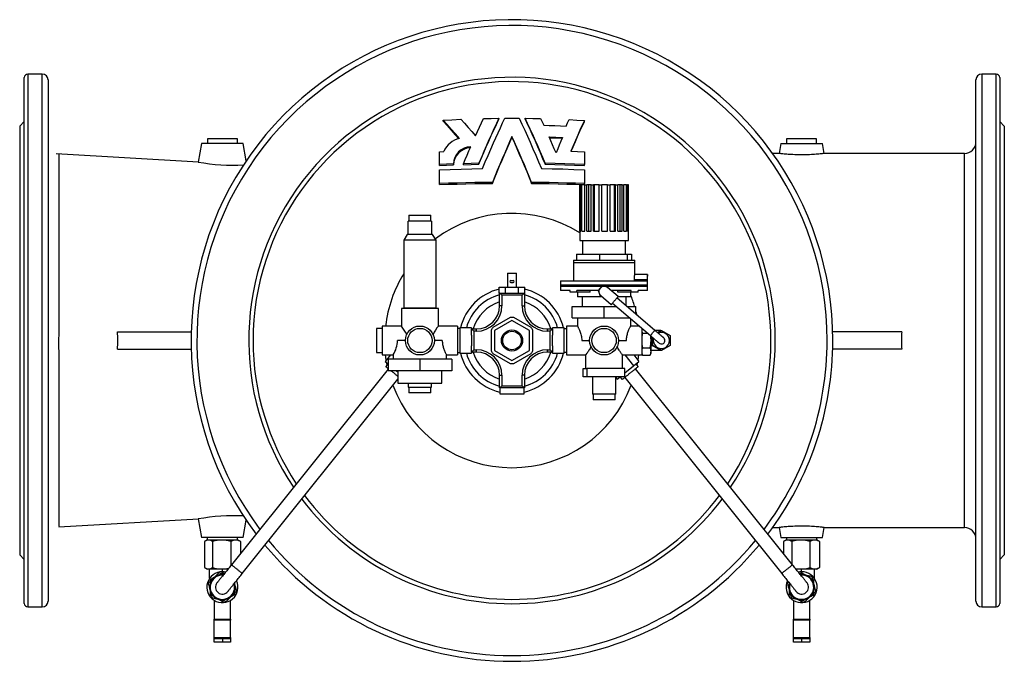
# Model space of a CAD drawing. Extents: x 3 to 1610, y 25 to 1410.
# Tile 1 of 4: x 3 to 853, y 25 to 579. Entities that reach past the tile are written whole.
import ezdxf

# ---------------------------------------------------------------- set-up
doc = ezdxf.new("R2010")
doc.units = 0
doc.layers.get('0').update_dxf_attribs({"linetype": 'CONTINUOUS'})

msp = doc.modelspace()

# ---------------------------------------------------------------- linework, layer by layer
at = {"color": 7, "linetype": 'CONTINUOUS'}
for p, q in [((6.51, 74.64), (6.51, 528.64)), ((22.01, 531.64), (9.51, 531.64)), ((845.51, 531.64), (833.01, 531.64)), ((848.51, 528.64), (848.51, 74.64)), ((27.01, 526.64), (27.01, 76.64)), ((828.01, 76.64), (828.01, 526.64)), ((416.14, 492.65), (416.14, 493.53)), ((438.88, 492.65), (438.88, 493.53)), ((6.51, 490.64), (2.51, 486.64)), ((2.51, 486.64), (2.51, 301.64)), ((367.99, 490.9), (367.99, 491.8)), ((490.01, 490.71), (490.01, 491.61)), ((852.51, 486.64), (848.51, 490.64)), ((852.51, 486.64), (852.51, 301.64)), ((427.51, 476.93), (427.51, 477.79)), ((27.01, 472.57), (27.01, 472.57)), ((159.51, 471.64), (156.71, 455.74)), ((195.51, 471.64), (159.51, 471.64)), ((164.51, 475.64), (164.51, 471.64)), ((190.51, 475.64), (164.51, 475.64)), ((190.51, 471.64), (190.51, 475.64)), ((198.11, 456.9), (195.51, 471.64)), ((659.51, 471.64), (658.01, 463.15)), ((659.51, 471.64), (695.51, 471.64)), ((664.51, 475.64), (664.51, 471.64)), ((690.51, 475.64), (664.51, 475.64)), ((690.51, 471.64), (690.51, 475.64)), ((697.01, 463.15), (695.51, 471.64)), ((156.81, 455.73), (34.05, 462.71)), ((365.01, 464.61), (368.58, 464.79)), ((365.01, 453.54), (365.01, 464.61)), ((490.01, 464.61), (490.01, 453.54)), ((658.02, 463.15), (652.55, 463.15)), ((818.01, 463.15), (697, 463.15)), ((365.01, 452.68), (365.01, 453.54)), ((376.92, 453.18), (376.92, 454.04)), ((385.54, 453.46), (385.54, 454.32)), ((398.88, 453.79), (398.88, 454.65)), ((456.15, 453.79), (456.15, 454.65)), ((490.01, 452.68), (490.01, 453.54)), ((365.01, 437.13), (365.01, 449.03)), ((490.01, 449.03), (490.01, 437.13)), ((365.01, 436.27), (365.01, 437.13)), ((410.55, 437.27), (410.55, 438.13)), ((444.48, 437.27), (444.48, 438.13)), ((486.01, 436.04), (486.01, 388.04)), ((486.01, 436.04), (486.07, 436.04)), ((486.07, 396.04), (486.07, 436.04)), ((487.05, 436.04), (486.07, 436.04)), ((487.05, 396.04), (487.05, 436.04)), ((487.05, 436.04), (487.9, 436.04)), ((487.9, 396.04), (487.9, 436.04)), ((490.33, 436.04), (487.9, 436.04)), ((490.01, 436.27), (490.01, 437.13)), ((490.33, 396.04), (490.33, 436.04)), ((490.49, 436.04), (490.33, 436.04)), ((490.49, 396.04), (490.49, 436.04)), ((490.49, 436.04), (492.02, 436.04)), ((492.02, 396.04), (492.02, 436.04)), ((493.81, 436.04), (492.02, 436.04)), ((493.81, 396.04), (493.81, 436.04)), ((495.93, 436.04), (493.81, 436.04)), ((495.93, 396.04), (495.93, 436.04)), ((495.93, 436.04), (497.96, 436.04)), ((497.96, 396.04), (497.96, 436.04)), ((498.87, 436.04), (497.96, 436.04)), ((498.87, 396.04), (498.87, 436.04)), ((502.69, 436.04), (498.87, 436.04)), ((502.69, 396.04), (502.69, 436.04)), ((502.69, 436.04), (504.99, 436.04)), ((504.99, 396.04), (504.99, 436.04)), ((509.92, 436.04), (504.99, 436.04)), ((509.92, 396.04), (509.92, 436.04)), ((509.98, 436.04), (509.92, 436.04)), ((509.98, 396.04), (509.98, 436.04)), ((509.98, 436.04), (512.26, 436.04)), ((512.26, 396.04), (512.26, 436.04)), ((515.88, 436.04), (512.26, 436.04)), ((515.88, 396.04), (515.88, 436.04)), ((516.91, 436.04), (515.88, 436.04)), ((516.91, 396.04), (516.91, 436.04)), ((516.91, 436.04), (518.89, 436.04)), ((518.89, 396.04), (518.89, 436.04)), ((520.77, 436.04), (518.89, 436.04)), ((520.77, 396.04), (520.77, 436.04)), ((522.65, 436.04), (520.77, 436.04)), ((522.65, 396.04), (522.65, 436.04)), ((522.65, 436.04), (524.1, 436.04)), ((524.1, 396.04), (524.1, 436.04)), ((526.5, 436.04), (524.1, 436.04)), ((526.5, 396.04), (526.5, 436.04)), ((526.5, 436.04), (527.24, 436.04)), ((527.24, 396.04), (527.24, 436.04)), ((528, 436.04), (527.24, 436.04)), ((528, 396.04), (528, 436.04)), ((528, 436.04), (528.01, 436.04)), ((528.01, 388.04), (528.01, 436.04)), ((338.51, 409.74), (338.51, 404.74)), ((338.51, 409.74), (357.51, 409.74)), ((357.51, 404.74), (357.51, 409.74)), ((338.01, 393.24), (338.01, 404.74)), ((358.01, 404.74), (338.01, 404.74)), ((358.01, 404.74), (358.01, 393.24)), ((337.01, 393.24), (334.01, 388.24)), ((338.01, 393.24), (337.01, 393.24)), ((358.01, 393.24), (338.01, 393.24)), ((359.01, 393.24), (358.01, 393.24)), ((362.01, 388.24), (359.01, 393.24)), ((486.07, 396.04), (487.05, 396.04)), ((487.9, 396.04), (490.49, 396.04)), ((492.02, 396.04), (495.93, 396.04)), ((497.96, 396.04), (502.69, 396.04)), ((504.99, 396.04), (509.98, 396.04)), ((512.26, 396.04), (516.91, 396.04)), ((518.89, 396.04), (522.65, 396.04)), ((524.1, 396.04), (526.5, 396.04)), ((527.24, 396.04), (528, 396.04)), ((334.01, 388.24), (334.01, 329.44)), ((362.01, 388.24), (334.01, 388.24)), ((362.01, 329.44), (362.01, 388.24)), ((486.01, 388.04), (528.01, 388.04)), ((488.51, 388.04), (488.51, 376.04)), ((525.51, 376.04), (525.51, 388.04)), ((483.25, 376.04), (483.25, 371.04)), ((483.25, 376.04), (503.15, 376.04)), ((503.15, 376.04), (503.15, 371.04)), ((503.15, 376.04), (526.91, 376.04)), ((526.91, 376.04), (526.91, 371.04)), ((526.91, 376.04), (530.77, 376.04)), ((530.77, 376.04), (530.77, 371.04)), ((480.51, 371.04), (480.51, 369.04)), ((480.51, 371.04), (533.51, 371.04)), ((480.51, 369.04), (480.51, 353.04)), ((533.51, 369.04), (533.51, 371.04)), ((533.51, 358.52), (533.51, 369.04)), ((423.66, 359.64), (423.66, 347.64)), ((423.66, 359.64), (427.51, 359.64)), ((427.51, 359.64), (431.36, 359.64)), ((431.36, 347.64), (431.36, 359.64)), ((544.51, 358.54), (533.51, 358.54)), ((544.51, 349.54), (544.51, 358.54)), ((426.61, 353.54), (428.41, 353.54)), ((426.61, 351.74), (428.41, 351.74)), ((469.51, 353.04), (469.51, 349.54)), ((469.51, 353.04), (544.24, 353.04)), ((469.51, 349.54), (469.51, 348.39)), ((505.28, 348.79), (503.59, 346.81)), ((507.83, 348.31), (505.28, 348.79)), ((533.13, 353.04), (533.13, 354.04)), ((544.24, 354.04), (544.24, 353.04)), ((544.51, 348.39), (544.51, 349.54)), ((416.54, 342.64), (416.54, 347.64)), ((416.54, 347.64), (422.03, 347.64)), ((416.54, 342.64), (416.76, 342.64)), ((416.76, 331.64), (416.76, 342.64)), ((416.76, 342.64), (438.26, 342.64)), ((422.03, 342.64), (422.03, 347.64)), ((422.03, 347.64), (433, 347.64)), ((433, 342.64), (433, 347.64)), ((433, 347.64), (438.48, 347.64)), ((438.26, 342.64), (438.26, 331.64)), ((438.26, 342.64), (438.48, 342.64)), ((438.48, 342.64), (438.48, 347.64)), ((469.51, 348.39), (469.51, 344.89)), ((477.73, 344.89), (469.51, 344.89)), ((477.73, 343.39), (477.73, 344.89)), ((483.59, 343.39), (477.73, 343.39)), ((501.95, 344.89), (483.59, 344.89)), ((483.59, 343.39), (483.59, 344.89)), ((495.06, 343.39), (483.59, 343.39)), ((484.01, 343.39), (484.01, 339.39)), ((495.06, 343.39), (495.06, 344.89)), ((503.59, 346.81), (501.9, 344.84)), ((501.9, 344.84), (502.77, 342.39)), ((502.77, 342.39), (503.64, 339.94)), ((504.09, 340.47), (513.22, 332.68)), ((510.38, 347.84), (507.83, 348.31)), ((519.06, 339.52), (509.93, 347.31)), ((510.85, 346.53), (510.38, 347.84)), ((530.44, 344.89), (512.77, 344.89)), ((518.96, 343.39), (518.96, 344.89)), ((530.44, 343.39), (518.96, 343.39)), ((530.01, 339.39), (530.01, 343.39)), ((530.44, 343.39), (530.44, 344.89)), ((536.3, 343.39), (530.44, 343.39)), ((544.51, 344.89), (536.3, 344.89)), ((536.3, 343.39), (536.3, 344.89)), ((544.51, 344.89), (544.51, 348.39)), ((505.35, 339.39), (484.01, 339.39)), ((488.01, 339.39), (488.01, 331.14)), ((503.64, 339.94), (505.01, 339.68)), ((514.19, 333.82), (546.96, 305.85)), ((550.85, 310.41), (518.09, 338.38)), ((530.01, 339.39), (518.95, 339.39)), ((526.01, 331.62), (526.01, 339.39)), ((332.01, 329.14), (332.01, 314.13)), ((364.01, 329.14), (332.01, 329.14)), ((362.01, 329.44), (334.01, 329.44)), ((336.01, 329.44), (336.01, 329.14)), ((360.01, 329.14), (360.01, 329.44)), ((364.01, 314.14), (364.01, 329.14)), ((479.51, 321.14), (479.51, 331.14)), ((479.51, 331.14), (507.01, 331.14)), ((507.01, 321.14), (507.01, 331.14)), ((507.01, 331.14), (517.33, 331.14)), ((526.57, 331.14), (534.51, 331.14)), ((534.51, 324.36), (534.51, 331.14)), ((426.06, 321.59), (410.96, 312.87)), ((427.51, 318.96), (412.51, 310.3)), ((442.51, 310.3), (427.51, 318.96)), ((444.06, 312.87), (428.96, 321.59)), ((479.51, 321.14), (507.01, 321.14)), ((484.01, 321.14), (484.01, 314.13)), ((507.01, 321.14), (529.04, 321.14)), ((530.01, 314.13), (530.01, 320.31)), ((86.96, 309.14), (150.61, 309.14)), ((315.51, 312.14), (310.51, 312.14)), ((310.51, 312.14), (310.51, 291.14)), ((332.02, 314.14), (315.51, 314.14)), ((315.51, 314.14), (315.51, 301.64)), ((380.51, 314.14), (364.01, 314.14)), ((380.51, 314.14), (380.51, 301.64)), ((382.51, 312.14), (380.51, 312.14)), ((392.51, 312.64), (382.51, 312.64)), ((382.51, 312.64), (382.51, 290.64)), ((392.51, 312.64), (392.51, 311.64)), ((392.51, 311.64), (396.76, 311.64)), ((392.51, 306.22), (392.51, 311.64)), ((392.51, 306.22), (392.51, 297.06)), ((409.51, 310.36), (409.51, 292.92)), ((412.51, 310.3), (412.51, 292.98)), ((442.51, 292.98), (442.51, 310.3)), ((445.51, 292.92), (445.51, 310.36)), ((458.26, 311.64), (462.51, 311.64)), ((472.51, 312.64), (462.51, 312.64)), ((462.51, 311.64), (462.51, 312.64)), ((462.51, 311.64), (462.51, 306.22)), ((462.51, 297.06), (462.51, 306.22)), ((472.51, 290.64), (472.51, 312.64)), ((474.51, 311.64), (472.51, 311.64)), ((484.02, 314.14), (474.51, 314.14)), ((474.51, 314.14), (474.51, 289.14)), ((537.25, 314.14), (530.01, 314.14)), ((539.51, 312.21), (539.51, 289.14)), ((540.13, 307.99), (544.45, 307.99)), ((546.25, 314.34), (546.89, 314.34)), ((547.18, 313.55), (546.89, 314.34)), ((547.14, 313.58), (546.89, 314.34)), ((556.01, 310.3), (550.99, 310.3)), ((553.22, 308.4), (556.51, 310.3)), ((556.51, 310.3), (564.01, 305.97)), ((763.97, 309.14), (704.41, 309.14)), ((2.51, 301.64), (2.51, 116.64)), ((315.51, 301.64), (315.51, 289.14)), ((335.51, 301.64), (328.7, 301.64)), ((367.32, 301.64), (360.51, 301.64)), ((380.51, 301.64), (380.51, 289.14)), ((487.7, 301.64), (494.51, 301.64)), ((519.51, 301.64), (526.32, 301.64)), ((547.51, 301.64), (547.51, 305.38)), ((547.51, 292.11), (547.51, 301.64)), ((549.01, 297.31), (549.01, 304.1)), ((564.01, 305.97), (564.01, 297.31)), ((852.51, 301.64), (852.51, 116.64)), ((86.96, 294.14), (150.61, 294.14)), ((310.51, 291.14), (315.51, 291.14)), ((315.51, 289.14), (325.02, 289.14)), ((322.48, 289.14), (317.92, 283.45)), ((325.01, 289.15), (325.01, 285.54)), ((371.01, 285.54), (371.01, 289.14)), ((371.01, 289.14), (380.51, 289.14)), ((380.51, 291.14), (382.51, 291.14)), ((382.51, 290.64), (392.51, 290.64)), ((392.51, 291.64), (392.51, 297.06)), ((396.76, 291.64), (392.51, 291.64)), ((392.51, 291.64), (392.51, 290.64)), ((410.96, 290.41), (426.06, 281.69)), ((412.51, 292.98), (427.51, 284.32)), ((427.51, 284.32), (442.51, 292.98)), ((428.96, 281.69), (444.06, 290.41)), ((462.51, 291.64), (458.26, 291.64)), ((462.51, 297.06), (462.51, 291.64)), ((462.51, 290.64), (462.51, 291.64)), ((462.51, 290.64), (472.51, 290.64)), ((472.51, 291.64), (474.51, 291.64)), ((474.51, 289.14), (491.02, 289.14)), ((491.01, 289.15), (491.01, 277.39)), ((523.01, 277.39), (523.01, 289.15)), ((523.01, 289.14), (539.51, 289.14)), ((524.78, 289.14), (532.37, 279.67)), ((532.55, 289.14), (537.1, 283.45)), ((539.51, 290.64), (540.13, 288.94)), ((540.13, 295.29), (546.89, 295.29)), ((546.89, 288.94), (547.51, 290.64)), ((548.01, 297.31), (547.51, 297.31)), ((556.01, 292.98), (547.51, 292.98)), ((547.51, 290.64), (547.51, 292.11)), ((556.51, 292.98), (549.01, 297.31)), ((564.01, 297.31), (556.51, 292.98)), ((763.97, 294.14), (704.41, 294.14)), ((317.92, 283.45), (320.51, 281.38)), ((320.36, 281.5), (318.49, 279.16)), ((320.51, 285.54), (320.51, 275.54)), ((348.01, 285.54), (320.51, 285.54)), ((348.01, 285.54), (348.01, 275.54)), ((375.51, 285.54), (348.01, 285.54)), ((375.51, 285.54), (375.51, 275.54)), ((532.37, 279.67), (537.1, 283.45)), ((536.53, 279.16), (534.66, 281.5)), ((540.13, 288.94), (546.89, 288.94)), ((320.51, 276.89), (185.33, 108)), ((348.01, 275.54), (320.51, 275.54)), ((327.81, 275.54), (329.01, 274.58)), ((329.01, 275.54), (329.01, 264.89)), ((375.51, 275.54), (348.01, 275.54)), ((367.01, 264.89), (367.01, 275.54)), ((489.06, 270.39), (489.06, 277.39)), ((489.06, 277.39), (492.13, 277.39)), ((492.13, 277.39), (492.13, 270.39)), ((524.96, 277.39), (492.13, 277.39)), ((524.96, 273.74), (532.37, 279.67)), ((524.96, 270.39), (524.96, 277.39)), ((669.7, 108), (534.19, 277.28)), ((194.69, 100.5), (329.01, 268.3)), ((329.01, 264.89), (367.01, 264.89)), ((338.01, 264.89), (338.01, 261.39)), ((358.01, 261.39), (358.01, 264.89)), ((416.76, 260.64), (416.76, 271.64)), ((438.26, 271.64), (438.26, 260.64)), ((492.13, 270.39), (489.06, 270.39)), ((524.96, 270.39), (492.13, 270.39)), ((497.01, 270.39), (497.01, 255.39)), ((517.01, 255.39), (517.01, 270.39)), ((517.01, 269.75), (518.17, 268.3)), ((518.17, 268.3), (520.78, 270.39)), ((520.61, 270.25), (522.48, 267.91)), ((524.82, 269.79), (660.33, 100.5)), ((338.01, 261.39), (358.01, 261.39)), ((338.51, 261.39), (338.51, 256.39)), ((357.51, 256.39), (338.51, 256.39)), ((357.51, 256.39), (357.51, 261.39)), ((438.26, 260.64), (416.76, 260.64)), ((417.01, 260.64), (417.01, 255.64)), ((417.01, 255.64), (438.01, 255.64)), ((438.01, 255.64), (438.01, 260.64)), ((517.01, 255.39), (497.01, 255.39)), ((497.51, 255.39), (497.51, 250.39)), ((516.51, 250.39), (516.51, 255.39)), ((501.82, 250.39), (497.51, 250.39)), ((516.51, 250.39), (501.82, 250.39)), ((36.44, 140.7), (156.81, 147.55)), ((156.71, 147.53), (159.51, 131.64)), ((195.51, 131.64), (198.11, 146.38)), ((652.55, 140.13), (658.02, 140.13)), ((658.01, 140.13), (659.51, 131.64)), ((695.51, 131.64), (697.01, 140.13)), ((697, 140.13), (818.01, 140.13)), ((27.01, 130.69), (27.01, 130.72)), ((195.51, 131.64), (159.51, 131.64)), ((161.94, 128.2), (161.94, 105.58)), ((164.42, 129.64), (162.31, 128.42)), ((164.42, 131.64), (164.42, 129.64)), ((164.42, 129.64), (190.6, 129.64)), ((169.09, 128.2), (169.09, 105.58)), ((184.67, 128.2), (184.67, 107.18)), ((190.6, 129.64), (190.6, 131.64)), ((192.71, 128.42), (190.6, 129.64)), ((193.08, 128.2), (192.71, 128.41)), ((193.08, 128.2), (193.08, 117.69)), ((659.51, 131.64), (695.51, 131.64)), ((661.94, 128.2), (661.94, 117.69)), ((664.42, 129.64), (662.31, 128.42)), ((664.42, 131.64), (664.42, 129.64)), ((664.42, 129.64), (690.6, 129.64)), ((669.09, 128.2), (669.09, 108.76)), ((684.67, 128.2), (684.67, 105.58)), ((690.6, 129.64), (690.6, 131.64)), ((692.71, 128.42), (690.6, 129.64)), ((693.08, 128.2), (692.71, 128.41)), ((693.08, 128.2), (693.08, 105.58)), ((2.51, 116.64), (6.51, 112.64)), ((848.51, 112.64), (852.51, 116.64)), ((162.31, 105.36), (164.42, 104.14)), ((182.23, 104.14), (164.42, 104.14)), ((166.51, 96.29), (166.51, 104.14)), ((177.51, 102.04), (177.51, 104.14)), ((688.53, 104.14), (672.79, 104.14)), ((677.51, 102.04), (677.51, 104.14)), ((688.51, 96.29), (688.51, 104.14)), ((690.6, 104.14), (688.53, 104.14)), ((690.6, 104.14), (692.71, 105.36)), ((692.71, 105.37), (693.08, 105.58)), ((169.94, 96.63), (166.81, 94.82)), ((166.81, 94.82), (166.81, 93.53)), ((177.51, 101), (176.4, 100.35)), ((179.02, 100.12), (177.51, 101)), ((677.51, 101), (676.4, 100.35)), ((680.64, 99.19), (677.51, 101)), ((688.21, 94.82), (687.1, 95.46)), ((688.21, 91.2), (688.21, 94.82)), ((166.81, 86.08), (166.81, 82.46)), ((188.15, 91.42), (187.96, 92.09)), ((188.15, 91.42), (187.97, 92.11)), ((188.21, 91.2), (188.21, 92.41)), ((666.31, 93.03), (665.26, 92)), ((666.81, 86.08), (666.81, 82.46)), ((166.81, 82.46), (167.93, 81.82)), ((170.51, 77.2), (170.51, 61.04)), ((174.38, 78.09), (177.51, 76.28)), ((177.51, 76.28), (178.63, 76.93)), ((184.51, 61.04), (184.51, 77.21)), ((185.08, 80.65), (188.21, 82.46)), ((188.21, 82.46), (188.21, 83.75)), ((666.81, 82.46), (667.93, 81.82)), ((670.51, 77.2), (670.51, 61.04)), ((674.38, 78.09), (677.51, 76.28)), ((677.51, 76.28), (678.63, 76.93)), ((684.51, 61.04), (684.51, 77.21)), ((685.08, 80.65), (688.21, 82.46)), ((688.21, 82.46), (688.21, 83.75)), ((9.51, 71.64), (22.01, 71.64)), ((833.01, 71.64), (845.51, 71.64)), ((170.51, 61.04), (184.51, 61.04)), ((170.51, 60.04), (170.51, 61.04)), ((170.51, 45.26), (170.51, 60.04)), ((184.51, 61.04), (184.51, 60.04)), ((184.51, 45.26), (184.51, 60.04)), ((670.51, 61.04), (684.51, 61.04)), ((670.51, 60.04), (670.51, 61.04)), ((670.51, 45.26), (670.51, 60.04)), ((684.51, 61.04), (684.51, 60.04)), ((684.51, 45.26), (684.51, 60.04)), ((170.51, 44.25), (170.51, 45.26)), ((170.51, 41.25), (170.51, 44.25)), ((170.51, 44.25), (177.51, 44.25)), ((177.51, 44.25), (184.51, 44.25)), ((184.51, 45.26), (184.51, 44.25)), ((184.51, 44.25), (184.51, 41.25)), ((670.51, 44.25), (670.51, 45.26)), ((670.51, 44.25), (677.51, 44.25)), ((670.51, 41.25), (670.51, 44.25)), ((677.51, 44.25), (684.51, 44.25)), ((684.51, 45.26), (684.51, 44.25)), ((684.51, 44.25), (684.51, 41.25)), ((177.51, 41.25), (170.51, 41.25)), ((184.51, 41.25), (177.51, 41.25)), ((677.51, 41.25), (670.51, 41.25)), ((684.51, 41.25), (677.51, 41.25))]:
    msp.add_line(p, q, dxfattribs=at)
at = {"color": 8, "linetype": 'CONTINUOUS'}
for p, q in [((9.51, 531.64), (9.51, 71.64)), ((22.01, 71.64), (22.01, 531.64)), ((833.01, 531.64), (833.01, 71.64)), ((845.51, 71.64), (845.51, 531.64)), ((818.01, 140.13), (818.01, 463.15)), ((480.51, 369.04), (533.51, 369.04)), ((533.53, 349.54), (469.51, 349.54)), ((544.24, 354.04), (533.13, 354.04)), ((544.51, 349.54), (533.53, 349.54)), ((418.76, 340.64), (418.76, 331.64)), ((436.26, 340.64), (418.76, 340.64)), ((436.26, 331.64), (436.26, 340.64)), ((504.94, 348.39), (469.51, 348.39)), ((544.51, 348.39), (507.42, 348.39)), ((418.76, 331.64), (416.76, 331.64)), ((436.26, 331.64), (438.26, 331.64)), ((536.57, 314.72), (536.63, 314.14)), ((394.51, 309.64), (394.51, 293.64)), ((396.76, 309.64), (394.51, 309.64)), ((396.76, 309.64), (396.76, 311.64)), ((458.26, 309.64), (458.26, 311.64)), ((460.51, 309.64), (458.26, 309.64)), ((460.51, 293.64), (460.51, 309.64)), ((553.01, 308.57), (556.01, 310.3)), ((548.01, 297.31), (548.01, 304.95)), ((394.51, 293.64), (396.76, 293.64)), ((396.76, 291.64), (396.76, 293.64)), ((458.26, 293.64), (460.51, 293.64)), ((458.26, 291.64), (458.26, 293.64)), ((556.01, 292.98), (548.42, 297.36)), ((320.5, 276.88), (320.32, 277.7)), ((534.71, 277.7), (534.52, 276.88)), ((416.76, 271.64), (418.76, 271.64)), ((418.76, 271.64), (418.76, 262.64)), ((436.26, 262.64), (436.26, 271.64)), ((438.26, 271.64), (436.26, 271.64)), ((418.76, 262.64), (436.26, 262.64)), ((184.51, 60.04), (170.51, 60.04)), ((684.51, 60.04), (670.51, 60.04)), ((170.51, 45.26), (184.51, 45.26)), ((177.51, 44.25), (177.51, 41.25)), ((670.51, 45.26), (684.51, 45.26)), ((677.51, 44.25), (677.51, 41.25))]:
    msp.add_line(p, q, dxfattribs=at)
at = {"color": 7, "linetype": 'CONTINUOUS', "flags": 128}
for points in [[(396.02, 478.42), (397.72, 482.21), (399.42, 485.95), (401.12, 489.65), (402.81, 493.29)], [(416.14, 493.53), (414.03, 488.98), (411.9, 484.33), (409.76, 479.61), (407.61, 474.81), (405.43, 469.87), (403.25, 464.85), (401.06, 459.77), (398.88, 454.65)], [(402.08, 450.13), (404.46, 455.78), (406.85, 461.37), (409.24, 466.89), (411.62, 472.33), (413.57, 476.71), (415.51, 481.03), (417.44, 485.28), (419.37, 489.46), (421.29, 493.57)], [(402.81, 493.29), (409.47, 493.43), (416.14, 493.53)], [(421.29, 493.57), (427.51, 493.59), (433.74, 493.57)], [(433.74, 493.57), (436.09, 488.53), (438.45, 483.37), (440.83, 478.11), (443.21, 472.77), (445.64, 467.22), (448.08, 461.59), (450.51, 455.89), (452.94, 450.13)], [(456.15, 454.65), (454, 459.69), (451.85, 464.69), (449.69, 469.63), (447.55, 474.51), (445.37, 479.38), (443.19, 484.18), (441.03, 488.9), (438.88, 493.53)], [(438.88, 493.53), (445.55, 493.43), (452.21, 493.29)], [(452.21, 493.29), (453.54, 490.43), (454.88, 487.53)], [(367.99, 491.8), (375.7, 492.25), (383.45, 492.62)], [(382.2, 475.99), (378.61, 480.09), (375.05, 484.09), (371.5, 488), (367.99, 491.8)], [(367.99, 490.9), (371.48, 487.14), (375.01, 483.25), (378.59, 479.24), (381.59, 475.82)], [(383.45, 492.62), (386.56, 489.2), (389.69, 485.69), (392.84, 482.1), (396.02, 478.42)], [(398.88, 453.79), (401.03, 458.84), (403.18, 463.83), (405.33, 468.77), (407.48, 473.64), (409.65, 478.52), (411.83, 483.32), (413.99, 488.03), (416.14, 492.65)], [(438.88, 492.65), (441, 488.11), (443.12, 483.47), (445.26, 478.75), (447.41, 473.96), (449.59, 469.01), (451.78, 464), (453.96, 458.92), (456.15, 453.79)], [(454.88, 487.53), (459.74, 487.39), (464.58, 487.23), (469.43, 487.05), (474.27, 486.84)], [(474.27, 486.84), (475.53, 489.63), (476.78, 492.38)], [(476.78, 492.38), (483.41, 492.02), (490.01, 491.61)], [(490.01, 491.61), (488.11, 487.48), (486.19, 483.24), (484.25, 478.9), (482.28, 474.41), (480.29, 469.83), (478.3, 465.16)], [(478.66, 465.14), (480.27, 468.91), (482.23, 473.44), (484.19, 477.88), (486.14, 482.27), (488.09, 486.55), (490.01, 490.71)], [(427.51, 477.79), (425.41, 473.08), (423.3, 468.3), (421.19, 463.46), (419.08, 458.56), (416.94, 453.52), (414.8, 448.44), (412.67, 443.3), (410.55, 438.13)], [(410.55, 437.27), (412.64, 442.36), (414.73, 447.41), (416.84, 452.43), (418.94, 457.39), (421.09, 462.37), (423.23, 467.29), (425.37, 472.15), (427.51, 476.93)], [(444.48, 438.13), (442.39, 443.22), (440.29, 448.28), (438.18, 453.29), (436.08, 458.25), (433.93, 463.23), (431.79, 468.15), (429.65, 473.01), (427.51, 477.79)], [(427.51, 476.93), (429.61, 472.23), (431.72, 467.45), (433.83, 462.61), (435.94, 457.71), (438.08, 452.67), (440.22, 447.58), (442.35, 442.44), (444.48, 437.27)], [(459.48, 477.35), (465.35, 477.17), (471.2, 476.96)], [(465.52, 463.6), (464.01, 467.08), (462.5, 470.53), (460.99, 473.96), (459.48, 477.35)], [(470.83, 476.1), (465.35, 476.3), (459.87, 476.47)], [(471.2, 476.96), (469.79, 473.69), (468.37, 470.37), (466.94, 467.01), (465.52, 463.6)], [(385.54, 454.32), (387.11, 458.02), (388.69, 461.7), (390.26, 465.35), (391.84, 468.97)], [(36.44, 140.69), (36.44, 140.68), (36.44, 140.77), (36.45, 141.01), (36.45, 141.41), (36.46, 142.01), (36.46, 142.85), (36.47, 143.89), (36.48, 145.14), (36.49, 146.6), (36.5, 148.25), (36.51, 150.17), (36.52, 152.3), (36.53, 154.64), (36.54, 157.18), (36.55, 159.92), (36.56, 162.54), (36.57, 165.31), (36.57, 168.24), (36.58, 171.31), (36.58, 174.52), (36.59, 177.98), (36.59, 181.58), (36.59, 185.33), (36.59, 189.21), (36.59, 193.23), (36.59, 197.22), (36.58, 201.34), (36.58, 205.57), (36.57, 209.9), (36.57, 214.32), (36.56, 218.98), (36.55, 223.74), (36.54, 228.58), (36.54, 233.51), (36.53, 238.52), (36.52, 243.46), (36.51, 248.47), (36.5, 253.54), (36.49, 258.66), (36.48, 263.83), (36.47, 269.18), (36.46, 274.58), (36.46, 280.01), (36.45, 285.46), (36.45, 290.93), (36.44, 296.49), (36.44, 302.07), (36.45, 307.64), (36.45, 313.21), (36.45, 318.77), (36.46, 324.29), (36.46, 329.59), (36.47, 334.86), (36.48, 340.09), (36.49, 345.29), (36.5, 350.42), (36.51, 355.66), (36.52, 360.83), (36.53, 365.93), (36.54, 370.96), (36.55, 375.9), (36.55, 380.62), (36.56, 385.25), (36.57, 389.79), (36.58, 394.22), (36.58, 398.56), (36.58, 402.9), (36.59, 407.14), (36.59, 411.25), (36.59, 415.22), (36.59, 419.07), (36.59, 422.64), (36.59, 426.09), (36.58, 429.41), (36.58, 432.58), (36.57, 435.6), (36.57, 438.56), (36.56, 441.36), (36.55, 444), (36.54, 446.47), (36.53, 448.78), (36.52, 450.85), (36.51, 452.77), (36.5, 454.52), (36.5, 456.1), (36.49, 457.51), (36.48, 458.78), (36.47, 459.87), (36.46, 460.78), (36.46, 461.5), (36.45, 462.04), (36.45, 462.4), (36.44, 462.6), (36.44, 462.65)], [(478.3, 465.16), (484.16, 464.9), (490.01, 464.61)], [(697, 463.15), (697, 463.15), (696.9, 463.13), (696.66, 463.1), (696.27, 463.06), (695.76, 463), (695.13, 462.93), (694.35, 462.84), (693.44, 462.75), (692.45, 462.65), (691.35, 462.55), (690.11, 462.44), (688.78, 462.34), (687.41, 462.25), (685.98, 462.17), (684.43, 462.09), (682.84, 462.03), (681.27, 461.98), (679.68, 461.95), (678.02, 461.94), (676.36, 461.94), (674.78, 461.96), (673.21, 462), (671.63, 462.05), (670.09, 462.11), (668.65, 462.19), (667.26, 462.27), (665.91, 462.37), (664.64, 462.47), (663.47, 462.57), (662.41, 462.67), (661.42, 462.76), (660.54, 462.85), (659.8, 462.94), (659.19, 463.01), (658.68, 463.07), (658.32, 463.11), (658.15, 463.13), (658.05, 463.14), (658.02, 463.15)], [(376.92, 454.04), (370.96, 453.8), (365.01, 453.54)], [(365.01, 452.68), (370.96, 452.94), (376.92, 453.18)], [(398.88, 454.65), (392.21, 454.5), (385.54, 454.32)], [(385.54, 453.46), (392.2, 453.64), (398.88, 453.79)], [(490.01, 453.54), (481.58, 453.9), (473.13, 454.21), (464.64, 454.45), (456.15, 454.65)], [(456.15, 453.79), (464.63, 453.6), (473.1, 453.35), (481.57, 453.04), (490.01, 452.68)], [(365.01, 449.03), (374.24, 449.41), (383.49, 449.71), (392.78, 449.95), (402.08, 450.13)], [(452.94, 450.13), (462.23, 449.95), (471.5, 449.72), (480.76, 449.41), (490.01, 449.03)], [(410.55, 438.13), (402.95, 438.06), (395.36, 437.95), (387.77, 437.8), (380.17, 437.62), (372.58, 437.4), (365.01, 437.13)], [(365.01, 436.27), (372.57, 436.54), (380.14, 436.76), (387.72, 436.94), (395.33, 437.08), (402.94, 437.19), (410.55, 437.27)], [(490.01, 437.13), (482.45, 437.4), (474.88, 437.62), (467.3, 437.8), (459.7, 437.95), (452.09, 438.06), (444.48, 438.13)], [(444.48, 437.27), (452.07, 437.19), (459.67, 437.08), (467.26, 436.94), (474.85, 436.76), (482.44, 436.54), (490.01, 436.27)], [(533.13, 354.04), (533.14, 354.78), (533.17, 355.52), (533.22, 356.19), (533.27, 356.83), (533.34, 357.37), (533.4, 357.84), (533.45, 358.19), (533.49, 358.42), (533.51, 358.53), (533.51, 358.52)], [(418.76, 340.64), (418.45, 340.95), (418.14, 341.26), (417.85, 341.55), (417.59, 341.82), (417.35, 342.05), (417.14, 342.26), (416.98, 342.42), (416.86, 342.54), (416.79, 342.62), (416.76, 342.64)], [(436.26, 340.64), (436.57, 340.95), (436.88, 341.26), (437.17, 341.55), (437.44, 341.82), (437.68, 342.05), (437.88, 342.26), (438.04, 342.42), (438.16, 342.54), (438.24, 342.62), (438.26, 342.64)], [(513.22, 332.68), (513.22, 332.68), (513.26, 332.73), (513.34, 332.82), (513.46, 332.96), (513.61, 333.14), (513.8, 333.35), (514.01, 333.61), (514.26, 333.9), (514.53, 334.22), (514.83, 334.56), (515.14, 334.93), (515.46, 335.31), (515.8, 335.7), (516.14, 336.1), (516.48, 336.5), (516.81, 336.89), (517.14, 337.27), (517.45, 337.64), (517.74, 337.98), (518.02, 338.3), (518.26, 338.59), (518.48, 338.84), (518.67, 339.06), (518.82, 339.24), (518.94, 339.38), (519.02, 339.47), (519.06, 339.52), (519.06, 339.52)], [(392.51, 311.64), (392.54, 311.62), (392.61, 311.54), (392.73, 311.42), (392.89, 311.26), (393.1, 311.05), (393.34, 310.82), (393.6, 310.55), (393.89, 310.26), (394.2, 309.95), (394.51, 309.64)], [(460.51, 309.64), (460.82, 309.95), (461.13, 310.26), (461.42, 310.55), (461.69, 310.82), (461.93, 311.05), (462.13, 311.26), (462.29, 311.42), (462.41, 311.54), (462.49, 311.62), (462.51, 311.64)], [(484.02, 314.13), (484.01, 314.14), (484.05, 314.06), (484.12, 313.93), (484.23, 313.73), (484.37, 313.46), (484.55, 313.12), (484.75, 312.72), (484.97, 312.27), (485.22, 311.74), (485.49, 311.16), (485.78, 310.46), (486.08, 309.71), (486.39, 308.89), (486.68, 308.01), (486.96, 307.05), (487.21, 306.04), (487.42, 304.96), (487.58, 303.83), (487.67, 302.75), (487.7, 301.64)], [(526.32, 301.64), (526.34, 302.59), (526.41, 303.53), (526.53, 304.48), (526.68, 305.42), (526.87, 306.29), (527.08, 307.13), (527.33, 307.96), (527.59, 308.75), (527.88, 309.55), (528.17, 310.3), (528.47, 311.01), (528.76, 311.65), (529.05, 312.26), (529.31, 312.8), (529.55, 313.26), (529.74, 313.64), (529.87, 313.88), (529.96, 314.05), (530.01, 314.13), (530.01, 314.13)], [(539.58, 312.15), (539.55, 311.97), (539.51, 311.17)], [(558.46, 303.92), (558.44, 303.94), (558.37, 304), (558.25, 304.1), (558.09, 304.24), (557.88, 304.42), (557.63, 304.63), (557.34, 304.88), (557.01, 305.16), (556.64, 305.48), (556.23, 305.82), (555.79, 306.2), (555.32, 306.6), (554.83, 307.02), (554.31, 307.47), (553.76, 307.93), (553.2, 308.41), (552.63, 308.9), (552.04, 309.4), (551.45, 309.9), (550.85, 310.41)], [(556.45, 310.34), (556.48, 310.32), (556.5, 310.3), (556.51, 310.3)], [(367.32, 301.64), (367.33, 300.92), (367.38, 300.03), (367.48, 299.15), (367.61, 298.27), (367.78, 297.41), (367.97, 296.57), (368.19, 295.77), (368.43, 294.99), (368.69, 294.24), (368.98, 293.45), (369.28, 292.71), (369.59, 292.01), (369.88, 291.38), (370.15, 290.8), (370.4, 290.3), (370.62, 289.87), (370.8, 289.53), (370.91, 289.32), (370.98, 289.19), (371.01, 289.14), (371.01, 289.14)], [(546.96, 305.85), (547.55, 305.34), (548.15, 304.83), (548.73, 304.33), (549.31, 303.84), (549.87, 303.37), (550.41, 302.9), (550.93, 302.46), (551.43, 302.03), (551.9, 301.63), (552.34, 301.26), (552.74, 300.91), (553.11, 300.6), (553.44, 300.31), (553.73, 300.07), (553.98, 299.85), (554.19, 299.68), (554.35, 299.54), (554.47, 299.44), (554.54, 299.38), (554.56, 299.36)], [(547.51, 301.64), (547.42, 304.02), (547.24, 305.61)], [(392.51, 291.64), (392.54, 291.66), (392.61, 291.74), (392.73, 291.86), (392.89, 292.02), (393.1, 292.23), (393.34, 292.46), (393.6, 292.73), (393.89, 293.02), (394.2, 293.33), (394.51, 293.64)], [(460.51, 293.64), (460.82, 293.33), (461.13, 293.02), (461.42, 292.73), (461.69, 292.46), (461.93, 292.23), (462.13, 292.02), (462.29, 291.86), (462.41, 291.74), (462.49, 291.66), (462.51, 291.64)], [(495.7, 296.32), (495.3, 295.53), (494.88, 294.76), (494.42, 293.97), (493.96, 293.23), (493.49, 292.53), (493.04, 291.87), (492.65, 291.31), (492.28, 290.81), (491.94, 290.35), (491.64, 289.95), (491.43, 289.68), (491.26, 289.46), (491.13, 289.3), (491.05, 289.19), (491.01, 289.14), (491.02, 289.15)], [(523.01, 289.15), (523.01, 289.14), (522.97, 289.19), (522.88, 289.31), (522.76, 289.46), (522.6, 289.67), (522.4, 289.93), (522.16, 290.24), (521.88, 290.62), (521.57, 291.04), (521.23, 291.52), (520.87, 292.04), (520.42, 292.69), (519.96, 293.4), (519.48, 294.17), (519.01, 294.99), (518.32, 296.32)], [(549.01, 297.31), (549, 297.32), (548.97, 297.33), (548.92, 297.36)], [(556.51, 292.98), (556.5, 292.98), (556.48, 292.96), (556.45, 292.94)], [(318.49, 279.16), (318.49, 279.15), (318.54, 279.12), (318.63, 279.04), (318.77, 278.93), (318.96, 278.78), (319.18, 278.6), (319.45, 278.39), (319.76, 278.14), (320.11, 277.86), (320.5, 277.55), (320.51, 277.54)], [(323.01, 275.54), (323.4, 275.23), (323.95, 274.79), (324.51, 274.34), (325.08, 273.88), (325.66, 273.42), (326.23, 272.96), (326.8, 272.51), (327.36, 272.06), (327.9, 271.62), (328.43, 271.2), (328.94, 270.79), (329.01, 270.74)], [(522.48, 267.91), (522.49, 267.92), (522.53, 267.95), (522.63, 268.03), (522.77, 268.14), (522.95, 268.29), (523.18, 268.47), (523.45, 268.68), (523.76, 268.93), (524.11, 269.21), (524.49, 269.52), (524.91, 269.85), (525.36, 270.21), (525.83, 270.59), (526.33, 270.99), (526.85, 271.41), (527.39, 271.84), (527.94, 272.28), (528.51, 272.73), (529.08, 273.19), (529.65, 273.65), (530.22, 274.11), (530.79, 274.56), (531.35, 275.01), (531.9, 275.45), (532.43, 275.87), (532.94, 276.28), (533.43, 276.67), (533.89, 277.04), (534.32, 277.39), (534.72, 277.71), (535.09, 278), (535.42, 278.27), (535.71, 278.5), (535.96, 278.7), (536.16, 278.86), (536.33, 278.99), (536.44, 279.08), (536.51, 279.14), (536.53, 279.16)], [(416.76, 260.64), (416.79, 260.66), (416.86, 260.74), (416.98, 260.86), (417.14, 261.02), (417.35, 261.23), (417.59, 261.46), (417.85, 261.73), (418.14, 262.02), (418.45, 262.33), (418.76, 262.64)], [(438.26, 260.64), (438.24, 260.66), (438.16, 260.74), (438.04, 260.86), (437.88, 261.02), (437.68, 261.23), (437.44, 261.46), (437.17, 261.73), (436.88, 262.02), (436.57, 262.33), (436.26, 262.64)], [(697, 140.13), (697, 140.13), (696.9, 140.15), (696.66, 140.18), (696.27, 140.22), (695.76, 140.28), (695.13, 140.35), (694.35, 140.44), (693.44, 140.53), (692.45, 140.63), (691.35, 140.73), (690.11, 140.83), (688.78, 140.94), (687.41, 141.03), (685.98, 141.11), (684.43, 141.19), (682.84, 141.25), (681.27, 141.3), (679.68, 141.33), (678.02, 141.34), (676.36, 141.34), (674.78, 141.32), (673.21, 141.28), (671.63, 141.23), (670.09, 141.16), (668.65, 141.09), (667.26, 141.01), (665.91, 140.91), (664.64, 140.81), (663.47, 140.71), (662.41, 140.61), (661.42, 140.52), (660.54, 140.42), (659.8, 140.34), (659.19, 140.27), (658.68, 140.21), (658.32, 140.17), (658.15, 140.15), (658.05, 140.14), (658.02, 140.13)], [(185.33, 108), (184.62, 107.13), (183.93, 106.25), (183.23, 105.39), (182.54, 104.53), (181.87, 103.68), (181.2, 102.85), (180.54, 102.03), (179.9, 101.23), (179.28, 100.45), (178.68, 99.7), (178.09, 98.97), (177.53, 98.27), (177, 97.6), (176.49, 96.96), (176.01, 96.36), (175.55, 95.8), (175.13, 95.27), (174.74, 94.78), (174.39, 94.34), (174.06, 93.94), (173.78, 93.58), (173.53, 93.27), (173.32, 93), (173.14, 92.78), (173, 92.61), (172.91, 92.49), (172.85, 92.41), (172.83, 92.39)], [(682.2, 92.39), (682.18, 92.41), (682.12, 92.49), (682.02, 92.61), (681.88, 92.78), (681.71, 93), (681.49, 93.27), (681.24, 93.58), (680.96, 93.94), (680.64, 94.34), (680.28, 94.78), (679.89, 95.27), (679.47, 95.8), (679.02, 96.36), (678.53, 96.96), (678.03, 97.6), (677.49, 98.27), (676.93, 98.97), (676.35, 99.7), (675.74, 100.45), (675.12, 101.23), (674.48, 102.03), (673.83, 102.85), (673.16, 103.68), (672.48, 104.53), (671.79, 105.39), (671.1, 106.25), (670.4, 107.13), (669.7, 108)], [(169.78, 96.46), (168.65, 95.35), (167.52, 94.23), (166.39, 93.11), (165.26, 92)], [(174.3, 100.93), (173.18, 99.82), (172.06, 98.71), (170.92, 97.59), (169.78, 96.46)], [(178.7, 99.72), (178.13, 99.88), (175.83, 100.51), (174.3, 100.93)], [(182.2, 84.89), (182.22, 84.91), (182.27, 84.99), (182.37, 85.11), (182.51, 85.28), (182.68, 85.5), (182.9, 85.77), (183.15, 86.08), (183.43, 86.44), (183.75, 86.84), (184.11, 87.28), (184.5, 87.77), (184.92, 88.3), (185.37, 88.86), (185.86, 89.46), (186.37, 90.1), (186.9, 90.77), (187.46, 91.47), (188.04, 92.2), (188.65, 92.95), (189.27, 93.73), (189.91, 94.53), (190.57, 95.35), (191.23, 96.18), (191.91, 97.03), (192.6, 97.89), (193.29, 98.76), (193.99, 99.63), (194.69, 100.5)], [(660.33, 100.5), (661.03, 99.63), (661.73, 98.76), (662.42, 97.89), (663.11, 97.03), (663.79, 96.18), (664.46, 95.35), (665.11, 94.53), (665.75, 93.73), (666.37, 92.95), (666.98, 92.2), (667.56, 91.47), (668.12, 90.77), (668.66, 90.1), (669.17, 89.46), (669.65, 88.86), (670.1, 88.3), (670.52, 87.77), (670.91, 87.28), (671.27, 86.84), (671.59, 86.44), (671.88, 86.08), (672.13, 85.77), (672.34, 85.5), (672.51, 85.28), (672.65, 85.11), (672.75, 84.99), (672.81, 84.91), (672.83, 84.89)], [(680.42, 99.25), (678.13, 99.88), (675.83, 100.51), (675.66, 100.55)], [(686.54, 97.57), (686.38, 97.61), (684.91, 98.02), (683.42, 98.42), (681.92, 98.84), (680.42, 99.25)], [(688.15, 91.42), (687.75, 92.96), (687.35, 94.5), (686.95, 96.04), (686.54, 97.57)], [(165.26, 92), (165.66, 90.48), (166.06, 88.95), (166.46, 87.41), (166.87, 85.85)], [(166.87, 85.85), (167.27, 84.32), (167.67, 82.78), (168.08, 81.24), (168.48, 79.71)], [(185.24, 80.82), (186.37, 81.93), (187.5, 83.05), (188.63, 84.17), (189.76, 85.28)], [(189.76, 85.28), (189.36, 86.8), (188.96, 88.33), (188.56, 89.87), (188.15, 91.42)], [(665.26, 92), (665.66, 90.48), (666.06, 88.95), (666.46, 87.41), (666.87, 85.85)], [(666.87, 85.85), (667.27, 84.32), (667.67, 82.78), (668.08, 81.24), (668.48, 79.71)], [(685.24, 80.82), (686.37, 81.93), (687.5, 83.05), (688.63, 84.17), (689.76, 85.28)], [(689.76, 85.28), (689.36, 86.8), (688.96, 88.33), (688.56, 89.87), (688.15, 91.42)], [(168.48, 79.71), (170.02, 79.29), (172.3, 78.66), (174.6, 78.03)], [(174.6, 78.03), (176.09, 77.62), (177.58, 77.21), (179.08, 76.8), (180.56, 76.4), (180.73, 76.35)], [(180.73, 76.35), (181.84, 77.46), (182.97, 78.57), (184.1, 79.69), (185.24, 80.82)], [(668.48, 79.71), (670.02, 79.29), (672.3, 78.66), (674.6, 78.03)], [(674.6, 78.03), (676.09, 77.62), (677.58, 77.21), (679.08, 76.8), (680.56, 76.4), (680.73, 76.35)], [(680.73, 76.35), (681.84, 77.46), (682.97, 78.57), (684.1, 79.69), (685.24, 80.82)]]:
    msp.add_lwpolyline(points, dxfattribs=at)
at = {"color": 8, "linetype": 'CONTINUOUS', "flags": 128}
for points in [[(534.51, 326.44), (534.95, 324.48), (535.07, 323.88)], [(546.96, 305.85), (546.98, 305.87), (547.04, 305.94), (547.13, 306.06), (547.27, 306.21), (547.43, 306.41), (547.63, 306.64), (547.85, 306.9), (548.1, 307.18), (548.36, 307.49), (548.63, 307.81), (548.91, 308.13), (549.18, 308.46), (549.45, 308.77), (549.71, 309.08), (549.96, 309.37), (550.18, 309.63), (550.38, 309.86), (550.54, 310.05), (550.68, 310.21), (550.77, 310.32), (550.83, 310.39), (550.85, 310.41), (550.85, 310.41)], [(318.98, 284.77), (318.61, 287.3), (318.39, 289.14)], [(536.63, 289.14), (536.41, 287.3), (536.05, 284.77)], [(319.7, 280.67), (319.51, 281.62), (319.39, 282.28)], [(535.63, 282.28), (535.51, 281.62), (535.33, 280.67)], [(185.33, 108), (185.33, 108), (185.38, 107.96), (185.47, 107.89), (185.61, 107.78), (185.79, 107.63), (186.01, 107.45), (186.28, 107.24), (186.58, 107), (186.91, 106.73), (187.28, 106.44), (187.67, 106.13), (188.08, 105.8), (188.52, 105.45), (188.97, 105.09), (189.43, 104.72), (189.89, 104.35), (190.36, 103.97), (190.82, 103.6), (191.28, 103.24), (191.72, 102.88), (192.15, 102.54), (192.55, 102.22), (192.93, 101.92), (193.28, 101.64), (193.6, 101.38), (193.88, 101.16), (194.12, 100.96), (194.33, 100.8), (194.49, 100.67), (194.6, 100.58), (194.67, 100.52), (194.69, 100.5), (194.69, 100.5)], [(660.33, 100.5), (660.33, 100.51), (660.38, 100.55), (660.47, 100.62), (660.61, 100.73), (660.79, 100.88), (661.02, 101.05), (661.28, 101.26), (661.58, 101.51), (661.91, 101.77), (662.28, 102.06), (662.67, 102.38), (663.09, 102.71), (663.52, 103.06), (663.97, 103.42), (664.43, 103.79), (664.9, 104.16), (665.36, 104.53), (665.83, 104.9), (666.28, 105.27), (666.72, 105.62), (667.15, 105.96), (667.55, 106.29), (667.93, 106.59), (668.28, 106.87), (668.6, 107.13), (668.88, 107.35), (669.13, 107.55), (669.33, 107.71), (669.49, 107.84), (669.6, 107.93), (669.67, 107.98), (669.7, 108), (669.7, 108)]]:
    msp.add_lwpolyline(points, dxfattribs=at)
at = {"color": 7, "linetype": 'CONTINUOUS'}
for centre, radius in [((348.01, 301.64), 12.5), ((348.01, 301.64), 10.5), ((427.51, 301.64), 9.11), ((427.51, 301.64), 8), ((507.01, 301.64), 12.5), ((507.01, 301.64), 10.5)]:
    msp.add_circle(centre, radius, dxfattribs=at)
for centre, radius, start, end in [((427.51, 301.64), 277, 0, 217.09932), ((9.51, 528.64), 3, 90, 180), ((22.01, 526.64), 5, 0, 90), ((833.01, 526.64), 5, 90, 180), ((845.51, 528.64), 3, 0, 90), ((386.26, 457.17), 19.25, 102.18024, 156.69896), ((392.35, 453.53), 15.45, 91.91173, 178.12532), ((392.35, 452.65), 15.44, 93.3578, 178.04696), ((818.01, 473.15), 10, 270, 0), ((187.06, 619.02), 166.07, 259.47543, 272.97208), ((582.05, 354.02), 37.81, 173.15857, 179.97169), ((426.61, 352.64), 0.9, 90.12732, 269.87268), ((428.41, 352.64), 0.9, 270.12732, 89.87268), ((507.01, 343.89), 4.5, 49.51804, 229.51811), ((427.51, 301.64), 35, 107.88713, 163.39845), ((396.76, 331.64), 20, 270, 0), ((427.51, 301.64), 35, 16.60155, 72.11287), ((458.26, 331.64), 20, 180, 270), ((427.51, 301.64), 20, 85.84193, 94.15807), ((-61.93, 301.64), 149.08, 357.11626, 2.88374), ((297.11, 286.25), 44.68, 27.60529, 38.61393), ((397.76, 287.01), 43.3, 141.20194, 152.57016), ((427.51, 301.64), 20, 145.84193, 154.15807), ((427.51, 301.64), 20, 25.84193, 34.15807), ((548.74, 311.32), 9.23, 180.94603, 201.1279), ((575.03, 301.38), 35.51, 169.27572, 179.58397), ((556.51, 301.64), 7, 0, 114.14114), ((556.03, 312.63), 2.33, 269.52037, 280.26926), ((899.32, 301.64), 135.56, 176.82837, 183.17163), ((300.64, 303.14), 28.11, 330.15819, 356.94456), ((575.75, 301.97), 36.24, 180.51928, 190.62103), ((511.79, 301.92), 35.73, 349.30632, 359.55337), ((556.51, 301.64), 7, 164.895, 0), ((556.51, 301.64), 3, 229.51807, 49.51807), ((427.51, 301.64), 277, 322.90068, 0), ((427.51, 301.64), 35, 196.60155, 252.11287), ((396.76, 271.64), 20, 0, 90), ((427.51, 301.64), 20, 205.84193, 214.15807), ((458.26, 271.64), 20, 90, 180), ((427.51, 301.64), 35, 287.88713, 343.39845), ((427.51, 301.64), 20, 325.84193, 334.15807), ((548.75, 291.96), 9.24, 158.87822, 179.04785), ((548.74, 292.27), 9.23, 180.94603, 201.1279), ((538.28, 291.96), 9.23, 0.94603, 21.1279), ((538.27, 292.27), 9.24, 338.87821, 359.04785), ((548.02, 298.95), 1.64, 269.83213, 284.33617), ((548.67, 296.68), 0.723, 69.7616, 110.2384), ((556.03, 290.65), 2.33, 79.73074, 90.47963), ((427.51, 301.64), 20, 265.84193, 274.15807), ((187.06, -15.74), 166.08, 87.03462, 100.52452), ((818.01, 130.13), 10, 0, 90), ((165.52, 123.31), 6.05, 53.77582, 126.22418), ((176.88, 103.22), 26.16, 72.68447, 107.31553), ((188.87, 121.2), 8.17, 58.99007, 121.00993), ((665.52, 123.31), 6.05, 53.77599, 126.22401), ((676.88, 103.22), 26.16, 72.68444, 107.31556), ((688.87, 121.2), 8.17, 58.99017, 121.00983), ((427.51, 301.64), 277, 219.64644, 320.35356), ((165.52, 110.47), 6.05, 233.77585, 306.22415), ((177.51, 88.64), 13.4, 90, 24.72366), ((176.81, 129.99), 25.6, 252.45959, 284.11641), ((177.51, 88.64), 13.4, 77.92393, 90), ((677.51, 88.64), 13.4, 155.27634, 90), ((677.02, 129.08), 24.71, 258.82196, 288.02535), ((677.51, 88.64), 13.4, 90, 102.07607), ((688.87, 112.61), 8.19, 239.09604, 300.90396), ((177.51, 88.64), 11, 134.66581, 194.66581), ((177.51, 88.64), 10.5, 86.1737, 16.47389), ((177.51, 88.64), 11, 84.37952, 134.66581), ((677.51, 88.64), 10.5, 163.52611, 74.66581), ((677.51, 88.64), 11, 74.66581, 95.62048), ((677.51, 88.64), 10.5, 74.66581, 93.8263), ((677.51, 88.64), 11, 14.66581, 74.66581), ((177.51, 88.64), 11, 194.66581, 254.66581), ((177.51, 88.64), 6, 141.32379, 321.32379), ((177.51, 88.64), 11, 314.66581, 14.66581), ((677.51, 88.64), 11, 161.73194, 194.66581), ((677.51, 88.64), 11, 194.66581, 254.66581), ((677.51, 88.64), 6, 218.67621, 38.67621), ((677.51, 88.64), 11, 314.66581, 14.66581), ((22.01, 76.64), 5, 270, 0), ((177.51, 88.64), 11, 254.66581, 314.66581), ((677.51, 88.64), 11, 254.66581, 314.66581), ((833.01, 76.64), 5, 180, 270), ((9.51, 74.64), 3, 180, 270), ((845.51, 74.64), 3, 270, 0)]:
    msp.add_arc(centre, radius, start, end, dxfattribs=at)
at = {"color": 8, "linetype": 'CONTINUOUS'}
for centre, radius, start, end in [((427.51, 301.64), 272, 0, 216.83217), ((427.51, 301.64), 227.26, 0, 213.8962), ((427.51, 301.64), 223.53, 326.40427, 180), ((427.51, 301.64), 109.84, 57.81825, 127.03161), ((427.51, 301.64), 109.84, 148.34902, 173.4653), ((427.51, 301.64), 45.78, 103.86338, 166.0975), ((427.51, 301.64), 40.9, 105.23979, 164.39688), ((427.51, 301.64), 40.9, 15.60312, 74.76021), ((427.51, 301.64), 45.78, 13.9025, 76.13662), ((427.51, 301.64), 109.84, 15.57976, 21.06076), ((396.76, 331.64), 22, 270, 0), ((458.26, 331.64), 22, 180, 270), ((427.51, 301.64), 223.53, 180, 213.59573), ((427.51, 301.64), 227.26, 326.1038, 0), ((427.51, 301.64), 272, 323.16783, 0), ((427.51, 301.64), 45.78, 193.9025, 256.74125), ((427.51, 301.64), 40.9, 195.60312, 254.76021), ((396.76, 271.64), 22, 0, 90), ((458.26, 271.64), 22, 90, 180), ((427.51, 301.64), 45.78, 283.25875, 346.0975), ((427.51, 301.64), 40.9, 285.23979, 344.39688), ((427.51, 301.64), 109.84, 200.6309, 339.3691), ((427.51, 301.64), 227.26, 217.04161, 322.95839), ((427.51, 301.64), 223.53, 216.79801, 323.20199), ((427.51, 301.64), 272, 219.42868, 320.57132)]:
    msp.add_arc(centre, radius, start, end, dxfattribs=at)

doc.saveas('drawing.dxf')
